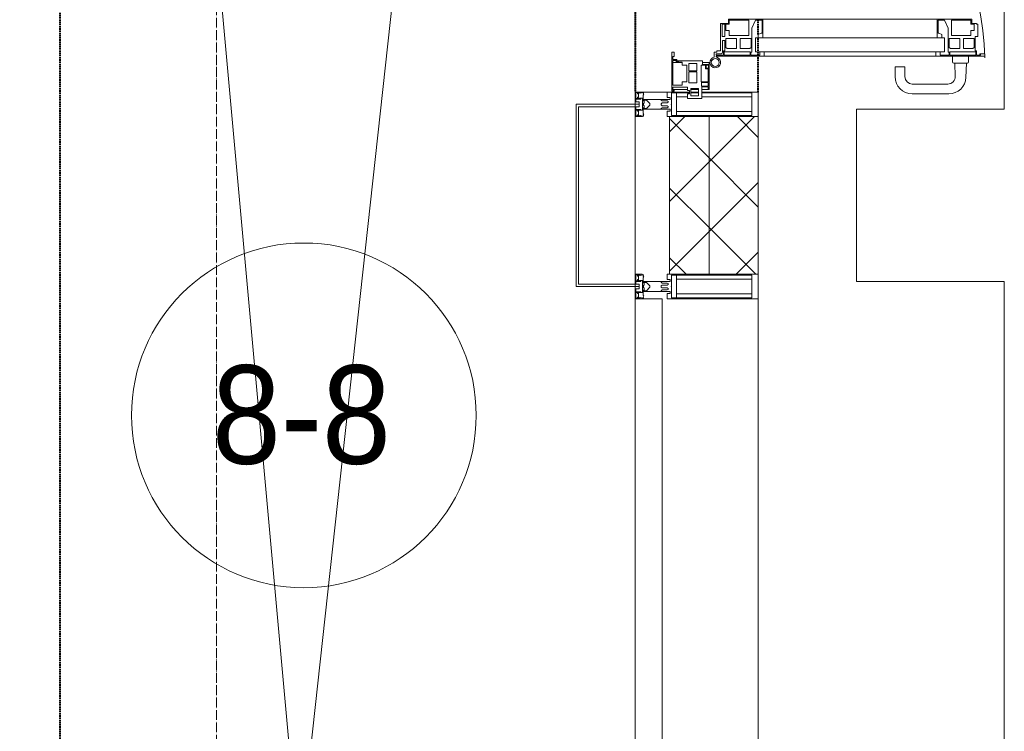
# Model space of a CAD drawing. Header units: millimetres. Extents: x 5617 to 183965, y 7718 to 172958.
# Tile 11 of 120: x 32325 to 34325, y 26912 to 28357. Entities that reach past the tile are written whole.
import ezdxf

# ---------------------------------------------------------------- set-up
doc = ezdxf.new("R2010")
doc.units = ezdxf.units.MM
for name, pattern in [('Линия сетки', [25, 20, -2.5, 0, -2.5]), ('Штрих_3_1_5_', [4.5, 3, -1.5]), ('Штриховая_ш3 п1_5', [4.5, 3, -1.5])]:
    doc.linetypes.add(name, pattern=pattern)
doc.layers.add('_Разделитель помещений_', color=4, linetype='Штриховая_ш3 п1_5', lineweight=40, true_color=0x00ffff)
for name, color, linetype, lineweight in [('Двери', 7, 'Continuous', 18), ('Импосты витража', 7, 'Continuous', 18), ('Колонны', 7, 'Continuous', 18), ('Марки помещений', 7, 'Continuous', 20), ('Оси', 7, 'Continuous', 9), ('Панели витража', 7, 'Continuous', 18), ('Перекрытия', 7, 'Continuous', 18), ('Стены разрез', 7, 'Continuous', 40), ('Стены штриховка', 7, 'Continuous', 40), ('Элементы узлов', 7, 'Continuous', 18)]:
    doc.layers.add(name, color=color, linetype=linetype, lineweight=lineweight)
doc.styles.add('Arial_3', font='arial.ttf', dxfattribs={"width": 0.9, "height": 200})
pattern_1 = [(45, (0, 0), (-70.71068, 70.71068), []), (135, (0, 0), (-70.71068, -70.71068), [])]

# ---------------------------------------------------------------- blocks, each defined once
blk = doc.blocks.new('135_SLK_K4_AR_rvt-1-МКСС_К4_L05_18_600_')
at = {"layer": '_Разделитель помещений_', "color": 7, "linetype": 'Штрих_3_1_5_', "true_color": 0xccffff}
for p, q in [((82432.5, 24435), (82432.5, 32817.5)), ((83600, 29425), (83600, 28210)), ((83850, 28327.1), (83850, 28355.7)), ((83850, 28284.6), (83850, 28320.3)), ((83850, 28210), (83850, 28282.5))]:
    blk.add_line(p, q, dxfattribs=at)
at = {"layer": 'Перекрытия', "color": 254, "true_color": 0xcccccc}
for p, q in [((84349.8, 29450), (84349.8, 28175)), ((84349.8, 28175), (84049.8, 28175)), ((84049.8, 28175), (84049.8, 27825)), ((84049.8, 27825), (84349.8, 27825)), ((84349.8, 27825), (84349.8, 26550))]:
    blk.add_line(p, q, dxfattribs=at)
blk = doc.blocks.new('A_PAN_ALU_Door_Double - EXT_1_Double_EQ п-6_1-7491649-МКСС_К4_L05_18_600_')
at = {"layer": 'Двери', "color": 254, "lineweight": 5, "true_color": 0xcccccc}
for p, q in [((-535, 610.6), (-535, 710.1)), ((-535, 710.1), (-529.9, 710.1)), ((-535, 610.6), (-535, 710.1)), ((-535, 710.1), (-529.9, 710.1)), ((-532.9, 701.5), (-532.9, 693.6)), ((-531, 701.5), (-532.9, 701.5)), ((-532.9, 701.5), (-532.9, 693.6)), ((-531, 701.5), (-532.9, 701.5)), ((-531, 700.2), (-531, 701.5)), ((-531, 700.2), (-531, 701.5)), ((-529.9, 700.2), (-531, 700.2)), ((-529.9, 700.2), (-531, 700.2)), ((-529.9, 710.1), (-529.9, 700.2)), ((-529.9, 710.1), (-529.9, 700.2)), ((535, 710.1), (529.9, 710.1)), ((529.9, 710.1), (529.9, 700.2)), ((535, 710.1), (529.9, 710.1)), ((529.9, 710.1), (529.9, 700.2)), ((529.9, 700.2), (531, 700.2)), ((529.9, 700.2), (531, 700.2)), ((531, 700.2), (531, 701.5)), ((531, 701.5), (532.9, 701.5)), ((531, 700.2), (531, 701.5)), ((531, 701.5), (532.9, 701.5)), ((532.9, 701.5), (532.9, 693.6)), ((532.9, 701.5), (532.9, 693.6)), ((535, 610.6), (535, 710.1)), ((535, 610.6), (535, 710.1)), ((-532.9, 693.6), (-524.2, 693.6)), ((-532.9, 693.6), (-524.2, 693.6)), ((-532.9, 691.9), (-532.9, 639.4)), ((-525.9, 691.9), (-532.9, 691.9)), ((-532.9, 691.9), (-532.9, 639.4)), ((-525.9, 691.9), (-532.9, 691.9)), ((-525.9, 639.4), (-525.9, 691.9)), ((-525.9, 639.4), (-525.9, 691.9)), ((-524.2, 693.6), (-524.2, 690.6)), ((-524.2, 693.6), (-524.2, 690.6)), ((-524.2, 690.6), (-494.8, 690.6)), ((-524.2, 690.6), (-494.8, 690.6)), ((-517.3, 688.8), (-518.9, 686.1)), ((-517.3, 688.8), (-518.9, 686.1)), ((-518.9, 686.1), (-518.9, 667.1)), ((-518.9, 686.1), (-518.9, 667.1)), ((-499, 688.8), (-517.3, 688.8)), ((-499, 688.8), (-517.3, 688.8)), ((-499, 667.1), (-499, 688.8)), ((-499, 667.1), (-499, 688.8)), ((-494.8, 696.1), (-469.8, 696.1)), ((-494.8, 690.6), (-494.8, 696.1)), ((-494.8, 696.1), (-469.8, 696.1)), ((-494.8, 690.6), (-494.8, 696.1)), ((-482.5, 681.7), (-492.6, 681.7)), ((-482.5, 681.7), (-492.6, 681.7)), ((-492.6, 681.7), (-492.6, 642.2)), ((-492.6, 681.7), (-492.6, 642.2)), ((-482.4, 688.4), (-482.5, 681.7)), ((-482.4, 688.4), (-482.5, 681.7)), ((-470, 688.4), (-482.4, 688.4)), ((-470, 688.4), (-482.4, 688.4)), ((-470, 681.8), (-470, 688.4)), ((-470, 681.8), (-470, 688.4)), ((-461.9, 681.8), (-470, 681.8)), ((-461.9, 681.8), (-470, 681.8)), ((-469.8, 696.1), (-469.8, 693.1)), ((-469.8, 696.1), (-469.8, 693.1)), ((-469.8, 693.1), (-468.4, 693.1)), ((-469.8, 693.1), (-468.4, 693.1)), ((-468.4, 693.1), (-468.4, 683.5)), ((-468.4, 693.1), (-468.4, 683.5)), ((-468.4, 683.5), (-459.5, 683.5)), ((-468.4, 683.5), (-459.5, 683.5)), ((-461.9, 642.2), (-461.9, 681.8)), ((-461.9, 642.2), (-461.9, 681.8)), ((-459.5, 683.5), (-459.5, 613.6)), ((-459.5, 683.5), (-459.5, 613.6)), ((468.4, 683.5), (459.5, 683.5)), ((459.5, 683.5), (459.5, 613.6)), ((468.4, 683.5), (459.5, 683.5)), ((459.5, 683.5), (459.5, 613.6)), ((461.8, 642.2), (461.8, 681.8)), ((461.8, 681.8), (470, 681.8)), ((461.8, 642.2), (461.8, 681.8)), ((461.8, 681.8), (470, 681.8)), ((469.8, 693.1), (468.4, 693.1)), ((468.4, 693.1), (468.4, 683.5)), ((469.8, 693.1), (468.4, 693.1)), ((468.4, 693.1), (468.4, 683.5)), ((494.8, 696.1), (469.8, 696.1)), ((469.8, 696.1), (469.8, 693.1)), ((494.8, 696.1), (469.8, 696.1)), ((469.8, 696.1), (469.8, 693.1)), ((470, 681.8), (470, 688.4)), ((470, 688.4), (482.4, 688.4)), ((470, 681.8), (470, 688.4)), ((470, 688.4), (482.4, 688.4)), ((482.4, 688.4), (482.5, 681.7)), ((482.4, 688.4), (482.5, 681.7)), ((482.5, 681.7), (492.6, 681.7)), ((482.5, 681.7), (492.6, 681.7)), ((492.6, 681.7), (492.6, 642.2)), ((492.6, 681.7), (492.6, 642.2)), ((494.8, 690.6), (494.8, 696.1)), ((494.8, 690.6), (494.8, 696.1)), ((524.2, 690.6), (494.8, 690.6)), ((524.2, 690.6), (494.8, 690.6)), ((499, 667.1), (499, 688.8)), ((499, 688.8), (517.3, 688.8)), ((499, 667.1), (499, 688.8)), ((499, 688.8), (517.3, 688.8)), ((517.3, 688.8), (518.9, 686.1)), ((517.3, 688.8), (518.9, 686.1)), ((518.9, 686.1), (518.9, 667.1)), ((518.9, 686.1), (518.9, 667.1)), ((532.9, 693.6), (524.2, 693.6)), ((524.2, 693.6), (524.2, 690.6)), ((532.9, 693.6), (524.2, 693.6)), ((524.2, 693.6), (524.2, 690.6)), ((525.9, 639.4), (525.9, 691.9)), ((525.9, 691.9), (532.9, 691.9)), ((525.9, 639.4), (525.9, 691.9)), ((525.9, 691.9), (532.9, 691.9)), ((532.9, 691.9), (532.9, 639.4)), ((532.9, 691.9), (532.9, 639.4)), ((-518.9, 667.1), (-499, 667.1)), ((-518.9, 667.1), (-499, 667.1)), ((518.9, 667.1), (499, 667.1)), ((518.9, 667.1), (499, 667.1)), ((-518.9, 659.2), (-518.9, 640.2)), ((-499, 659.2), (-518.9, 659.2)), ((-518.9, 659.2), (-518.9, 640.2)), ((-499, 659.2), (-518.9, 659.2)), ((-518.9, 640.2), (-517.3, 637.5)), ((-518.9, 640.2), (-517.3, 637.5)), ((-499, 637.5), (-499, 659.2)), ((-499, 637.5), (-499, 659.2)), ((-492.6, 642.2), (-461.9, 642.2)), ((-492.6, 642.2), (-461.9, 642.2)), ((492.6, 642.2), (461.8, 642.2)), ((492.6, 642.2), (461.8, 642.2)), ((499, 659.2), (518.9, 659.2)), ((499, 637.5), (499, 659.2)), ((499, 659.2), (518.9, 659.2)), ((499, 637.5), (499, 659.2)), ((518.9, 640.2), (517.3, 637.5)), ((518.9, 640.2), (517.3, 637.5)), ((518.9, 659.2), (518.9, 640.2)), ((518.9, 659.2), (518.9, 640.2)), ((-535, 244.2), (-535, 628.6)), ((-532.9, 639.4), (-525.9, 639.4)), ((-532.9, 639.4), (-525.9, 639.4)), ((-532.9, 637.7), (-532.9, 619.7)), ((-526.6, 637.7), (-532.9, 637.7)), ((-532.9, 637.7), (-532.9, 619.7)), ((-526.6, 637.7), (-532.9, 637.7)), ((-526.6, 635.7), (-526.6, 637.7)), ((-526.6, 635.7), (-526.6, 637.7)), ((-477.6, 635.7), (-526.6, 635.7)), ((-477.6, 635.7), (-526.6, 635.7)), ((-525.9, 628.6), (-497.2, 628.6)), ((-525.9, 244.2), (-525.9, 628.6)), ((-517.3, 637.5), (-499, 637.5)), ((-517.3, 637.5), (-499, 637.5)), ((-497.2, 628.6), (-497.2, 244.2)), ((-497.2, 623.2), (-490.6, 623.2)), ((-497.2, 613.6), (-497.2, 623.2)), ((-497.2, 623.2), (-490.6, 623.2)), ((-497.2, 613.6), (-497.2, 623.2)), ((-490.6, 623.2), (-488.3, 617.1)), ((-490.6, 623.2), (-488.3, 617.1)), ((-461.8, 628.1), (-477.6, 635.7)), ((-461.8, 628.1), (-477.6, 635.7)), ((-461.8, 615.1), (-461.8, 628.1)), ((-461.8, 615.1), (-461.8, 628.1)), ((461.8, 628.1), (477.6, 635.7)), ((461.8, 628.1), (477.6, 635.7)), ((461.8, 615.1), (461.8, 628.1)), ((461.8, 615.1), (461.8, 628.1)), ((477.6, 635.7), (526.6, 635.7)), ((477.6, 635.7), (526.6, 635.7)), ((490.6, 623.2), (488.3, 617.1)), ((490.6, 623.2), (488.3, 617.1)), ((497.2, 623.2), (490.6, 623.2)), ((497.2, 623.2), (490.6, 623.2)), ((497.2, 628.6), (497.2, 244.2)), ((525.9, 628.6), (497.2, 628.6)), ((497.2, 613.6), (497.2, 623.2)), ((497.2, 613.6), (497.2, 623.2)), ((517.3, 637.5), (499, 637.5)), ((517.3, 637.5), (499, 637.5)), ((532.9, 639.4), (525.9, 639.4)), ((532.9, 639.4), (525.9, 639.4)), ((525.9, 244.2), (525.9, 628.6)), ((526.6, 635.7), (526.6, 637.7)), ((526.6, 637.7), (532.9, 637.7)), ((526.6, 635.7), (526.6, 637.7)), ((526.6, 637.7), (532.9, 637.7)), ((532.9, 637.7), (532.9, 619.7)), ((532.9, 637.7), (532.9, 619.7)), ((535, 244.2), (535, 628.6)), ((-525.9, 610.6), (-535, 610.6)), ((-525.9, 610.6), (-535, 610.6)), ((-532.9, 619.7), (-525.9, 619.7)), ((-532.9, 619.7), (-525.9, 619.7)), ((-525.9, 619.7), (-525.9, 610.6)), ((-525.9, 619.7), (-525.9, 610.6)), ((-459.5, 613.6), (-497.2, 613.6)), ((-459.5, 613.6), (-497.2, 613.6)), ((-488.3, 617.1), (-488.3, 615.1)), ((-488.3, 617.1), (-488.3, 615.1)), ((-488.3, 615.1), (-461.8, 615.1)), ((-488.3, 615.1), (-461.8, 615.1)), ((-459.5, 613.6), (-459.5, 259.2)), ((459.5, 613.6), (497.2, 613.6)), ((459.5, 613.6), (497.2, 613.6)), ((459.5, 613.6), (459.5, 259.2)), ((488.3, 615.1), (461.8, 615.1)), ((488.3, 615.1), (461.8, 615.1)), ((488.3, 617.1), (488.3, 615.1)), ((488.3, 617.1), (488.3, 615.1)), ((532.9, 619.7), (525.9, 619.7)), ((525.9, 619.7), (525.9, 610.6)), ((532.9, 619.7), (525.9, 619.7)), ((525.9, 619.7), (525.9, 610.6)), ((525.9, 610.6), (535, 610.6)), ((525.9, 610.6), (535, 610.6)), ((-535, 262.2), (-525.9, 262.2)), ((-535, 164.2), (-535, 262.2)), ((-525.9, 262.2), (-525.9, 253.1)), ((535, 262.2), (525.9, 262.2)), ((525.9, 262.2), (525.9, 253.1)), ((535, 164.2), (535, 262.2)), ((-532.9, 253.1), (-532.9, 235.1)), ((-525.9, 253.1), (-532.9, 253.1)), ((-525.9, 244.2), (-497.2, 244.2)), ((-497.2, 259.2), (-459.5, 259.2)), ((-497.2, 249.6), (-497.2, 259.2)), ((-490.6, 249.6), (-497.2, 249.6)), ((-488.3, 255.7), (-490.6, 249.6)), ((-488.3, 257.7), (-488.3, 255.7)), ((-461.8, 257.7), (-488.3, 257.7)), ((-477.6, 237), (-461.8, 244.7)), ((-461.8, 244.7), (-461.8, 257.7)), ((-459.5, 259.2), (-459.5, 189.3)), ((497.2, 259.2), (459.5, 259.2)), ((459.5, 259.2), (459.5, 189.3)), ((461.8, 244.7), (461.8, 257.7)), ((461.8, 257.7), (488.3, 257.7)), ((477.6, 237), (461.8, 244.7)), ((488.3, 257.7), (488.3, 255.7)), ((488.3, 255.7), (490.6, 249.6)), ((490.6, 249.6), (497.2, 249.6)), ((497.2, 249.6), (497.2, 259.2)), ((525.9, 244.2), (497.2, 244.2)), ((525.9, 253.1), (532.9, 253.1)), ((532.9, 253.1), (532.9, 235.1)), ((-532.9, 235.1), (-526.6, 235.1)), ((-532.9, 233.4), (-532.9, 180.9)), ((-525.9, 233.4), (-532.9, 233.4)), ((-526.6, 237), (-477.6, 237)), ((-526.6, 235.1), (-526.6, 237)), ((-525.9, 180.9), (-525.9, 233.4)), ((-517.3, 235.3), (-518.9, 232.6)), ((-518.9, 232.6), (-518.9, 213.6)), ((-499, 235.3), (-517.3, 235.3)), ((-499, 213.6), (-499, 235.3)), ((-492.6, 230.6), (-492.6, 191)), ((-461.9, 230.6), (-492.6, 230.6)), ((-461.9, 191), (-461.9, 230.6)), ((461.8, 191), (461.8, 230.6)), ((461.8, 230.6), (492.6, 230.6)), ((526.6, 237), (477.6, 237)), ((492.6, 230.6), (492.6, 191)), ((499, 213.6), (499, 235.3)), ((499, 235.3), (517.3, 235.3)), ((517.3, 235.3), (518.9, 232.6)), ((518.9, 232.6), (518.9, 213.6)), ((525.9, 233.4), (532.9, 233.4)), ((525.9, 180.9), (525.9, 233.4)), ((526.6, 235.1), (526.6, 237)), ((532.9, 235.1), (526.6, 235.1)), ((532.9, 233.4), (532.9, 180.9)), ((-518.9, 213.6), (-499, 213.6)), ((-518.9, 205.7), (-518.9, 186.7)), ((-499, 205.7), (-518.9, 205.7)), ((-499, 184), (-499, 205.7)), ((518.9, 213.6), (499, 213.6)), ((499, 205.7), (518.9, 205.7)), ((499, 184), (499, 205.7)), ((518.9, 205.7), (518.9, 186.7)), ((-532.9, 180.9), (-525.9, 180.9)), ((-524.2, 182.2), (-524.2, 179.2)), ((-502.6, 182.2), (-524.2, 182.2)), ((-518.9, 186.7), (-517.3, 184)), ((-517.3, 184), (-499, 184)), ((-502.6, 177.5), (-502.6, 182.2)), ((-494.8, 182.2), (-494.8, 176.7)), ((-469.8, 182.2), (-494.8, 182.2)), ((-492.6, 191), (-482.5, 191)), ((-482.5, 191), (-482.4, 184.4)), ((-482.4, 184.4), (-470, 184.4)), ((-470, 191), (-461.9, 191)), ((-470, 184.4), (-470, 191)), ((-469.8, 176.7), (-469.8, 182.2)), ((-468.4, 189.3), (-468.4, 173.3)), ((-459.5, 189.3), (-468.4, 189.3)), ((459.5, 189.3), (468.4, 189.3)), ((470, 191), (461.8, 191)), ((468.4, 189.3), (468.4, 173.3)), ((469.8, 182.2), (494.8, 182.2)), ((469.8, 176.7), (469.8, 182.2)), ((470, 184.4), (470, 191)), ((482.4, 184.4), (470, 184.4)), ((482.5, 191), (482.4, 184.4)), ((492.6, 191), (482.5, 191)), ((494.8, 182.2), (494.8, 176.7)), ((517.3, 184), (499, 184)), ((502.6, 177.5), (502.6, 182.2)), ((502.6, 182.2), (524.2, 182.2)), ((518.9, 186.7), (517.3, 184)), ((524.2, 182.2), (524.2, 179.2)), ((532.9, 180.9), (525.9, 180.9)), ((-526.4, 160.7), (-536.6, 160.7)), ((-532.9, 179.2), (-532.9, 164.2)), ((-524.2, 179.2), (-532.9, 179.2)), ((-532.9, 164.2), (-529.9, 164.2)), ((-529.9, 164.2), (-529.9, 174.5)), ((-526.8, 177.5), (-502.6, 177.5)), ((-526.4, 165.6), (-526.4, 160.7)), ((-523.7, 165.6), (-526.4, 165.6)), ((-523.7, 173.3), (-523.7, 165.6)), ((-468.4, 173.3), (-523.7, 173.3)), ((-494.8, 176.7), (-469.8, 176.7)), ((468.4, 173.3), (523.7, 173.3)), ((494.8, 176.7), (469.8, 176.7)), ((526.8, 177.5), (502.6, 177.5)), ((523.7, 173.3), (523.7, 165.6)), ((523.7, 165.6), (526.4, 165.6)), ((524.2, 179.2), (532.9, 179.2)), ((526.4, 165.6), (526.4, 160.7)), ((526.4, 160.7), (536.6, 160.7)), ((529.9, 164.2), (529.9, 174.5)), ((532.9, 164.2), (529.9, 164.2)), ((532.9, 179.2), (532.9, 164.2))]:
    blk.add_line(p, q, dxfattribs=at)
at = {"layer": 'Двери', "color": 254, "lineweight": 5, "true_color": 0xe5e5e5}
for p, q in [((-548.9, 672.9), (-577.7, 671.9)), ((-548.9, 674.8), (-548.9, 647.2)), ((-534.9, 677.3), (-546.4, 677.3)), ((534.9, 677.3), (546.4, 677.3)), ((548.9, 674.8), (548.9, 647.2)), ((548.9, 672.9), (577.7, 671.9)), ((-575.8, 650), (-548.9, 649)), ((-546.4, 644.8), (-534.9, 644.8)), ((546.4, 644.8), (534.9, 644.8)), ((575.8, 650), (548.9, 649)), ((-611.4, 636.9), (-611.4, 562.8)), ((-591.4, 562.8), (-591.4, 635)), ((591.4, 562.8), (591.4, 635)), ((611.4, 636.9), (611.4, 562.8)), ((-556.4, 547.8), (-576.4, 547.8)), ((-556.4, 527.8), (-556.4, 547.8)), ((556.4, 527.8), (556.4, 547.8)), ((556.4, 547.8), (576.3, 547.8)), ((-576.4, 527.8), (-556.4, 527.8)), ((576.3, 527.8), (556.4, 527.8))]:
    blk.add_line(p, q, dxfattribs=at)
for centre, radius, start, end in [((-547.5, 162.6), 547.5, 359.2653, 89.0204), ((547.5, 162.6), 547.5, 90.9796, 180.7347), ((-576.4, 636.9), 35, 92.1945, 180), ((-546.4, 674.8), 2.5, 90, 180), ((546.4, 674.8), 2.5, 360, 90), ((576.3, 636.9), 35, 360, 87.8055), ((-576.4, 635), 15, 87.8056, 180), ((-546.4, 647.2), 2.5, 180, 270), ((546.4, 647.2), 2.5, 270, 360), ((576.3, 635), 15, 0, 92.1944), ((-576.4, 562.8), 35, 180, 270), ((-576.4, 562.8), 15, 180, 270), ((576.3, 562.8), 35, 270, 360), ((576.3, 562.8), 15, 270, 360)]:
    blk.add_arc(centre, radius, start, end, dxfattribs=at)
at = {"layer": 'Двери', "color": 254, "lineweight": 5, "true_color": 0xcccccc}
for centre, radius, start, end in [((-547.5, 162.7), 11, 16.047, 350.0284), ((-547.5, 162.6), 8, 90, 270), ((-547.5, 162.6), 8, 270, 90), ((-535, 166.3), 2.03, 196.0721, 270), ((-526.8, 174.5), 3, 90, 180), ((526.8, 174.5), 3, 360, 90), ((535, 166.3), 2.03, 270, 343.9279), ((547.5, 162.7), 11, 189.9716, 163.953), ((547.5, 162.6), 8, 90, 270), ((547.5, 162.6), 8, 270, 90)]:
    blk.add_arc(centre, radius, start, end, dxfattribs=at)
at = {"layer": 'Панели витража', "color": 254, "lineweight": 5, "true_color": 0xcccccc}
for p, q in [((-551.5, 150), (-602.5, 150)), ((-602.5, 150), (-602.5, 148.5)), ((-602.5, 148.5), (-597.1, 148.5)), ((-602.5, 148.5), (-602.5, 135.1)), ((-597.1, 148.5), (-597.1, 135.1)), ((-595.5, 134.5), (-595.5, 148.2)), ((-595.5, 148.2), (-588.5, 148.2)), ((-588.5, 148.2), (-588.5, 134.5)), ((-587.1, 134.2), (-587.1, 148.4)), ((-587.1, 148.4), (-560.1, 148.4)), ((-560.1, 148.4), (-560.1, 142.8)), ((-560.1, 142.8), (-553.1, 142.8)), ((-558.8, 148.7), (-552.8, 148.7)), ((-558.8, 144.4), (-558.8, 148.7)), ((-552.8, 144.4), (-558.8, 144.4)), ((-553.1, 142.8), (-553.1, 134.2)), ((-552.8, 148.7), (-552.8, 144.4)), ((-551.5, 136.5), (-551.5, 150)), ((-547.5, 150), (-551.5, 150)), ((-547.5, 136.5), (-547.5, 150)), ((547.5, 150), (547.5, 136.5)), ((551.5, 150), (547.5, 150)), ((602.5, 150), (551.5, 150)), ((551.5, 150), (551.5, 136.5)), ((552.8, 144.4), (552.8, 148.7)), ((552.8, 148.7), (558.8, 148.7)), ((558.8, 144.4), (552.8, 144.4)), ((553.1, 134.2), (553.1, 142.8)), ((553.1, 142.8), (560.1, 142.8)), ((558.8, 148.7), (558.8, 144.4)), ((560.1, 142.8), (560.1, 148.4)), ((560.1, 148.4), (587.1, 148.4)), ((587.1, 148.4), (587.1, 134.2)), ((588.5, 148.2), (595.5, 148.2)), ((588.5, 134.5), (588.5, 148.2)), ((595.5, 148.2), (595.5, 134.5)), ((597.1, 135.1), (597.1, 148.5)), ((597.1, 148.5), (602.5, 148.5)), ((602.5, 148.5), (602.5, 150)), ((602.5, 135.1), (602.5, 148.5)), ((-597.1, 135.1), (-620.5, 135.1)), ((-620.5, 135.1), (-620.5, 106.6)), ((-615.4, 113.4), (-615.4, 128.4)), ((-615.4, 128.4), (-600.4, 128.4)), ((-602.5, 128.4), (-602.5, 113.4)), ((-600.4, 128.4), (-600.4, 113.4)), ((-588.5, 134.5), (-595.5, 134.5)), ((-589.1, 108.8), (-589.1, 125)), ((-589.1, 125), (-566.4, 125)), ((-553.1, 134.2), (-587.1, 134.2)), ((-566.4, 125), (-566.4, 108.8)), ((-564.2, 108.8), (-564.2, 125)), ((-564.2, 125), (-549.9, 125)), ((-544.5, 136.5), (-551.5, 136.5)), ((-549.9, 125), (-549.9, 108.8)), ((-544.5, 84.8), (-544.5, 136.5)), ((551.5, 136.5), (544.5, 136.5)), ((544.5, 136.5), (544.5, 84.8)), ((549.9, 125), (564.2, 125)), ((549.9, 108.8), (549.9, 125)), ((587.1, 134.2), (553.1, 134.2)), ((564.2, 125), (564.2, 108.8)), ((566.4, 125), (589.1, 125)), ((566.4, 108.8), (566.4, 125)), ((595.5, 134.5), (588.5, 134.5)), ((589.1, 125), (589.1, 108.8)), ((620.5, 135.1), (597.1, 135.1)), ((600.4, 128.4), (615.4, 128.4)), ((600.4, 113.4), (600.4, 128.4)), ((602.5, 113.4), (602.5, 128.4)), ((615.4, 128.4), (615.4, 113.4)), ((620.5, 106.6), (620.5, 135.1)), ((-620.5, 106.6), (-611.5, 106.6)), ((-600.4, 113.4), (-615.4, 113.4)), ((-611.5, 106.6), (-611.5, 110.1)), ((-611.5, 110.1), (-604.5, 110.1)), ((-604.5, 110.1), (-604.5, 106.6)), ((-604.5, 106.6), (-597.5, 106.6)), ((-602.5, 106.6), (-602.5, 76.7)), ((-597.5, 106.6), (-597.5, 76.7)), ((-566.4, 108.8), (-589.1, 108.8)), ((-586.5, 95.5), (-586.5, 105)), ((-586.5, 105), (-553.3, 105)), ((-549.9, 108.8), (-564.2, 108.8)), ((-553.3, 105), (-553.3, 95.5)), ((564.2, 108.8), (549.9, 108.8)), ((553.3, 95.5), (553.3, 105)), ((553.3, 105), (586.5, 105)), ((589.1, 108.8), (566.4, 108.8)), ((586.5, 105), (586.5, 95.5)), ((597.5, 76.7), (597.5, 106.6)), ((597.5, 106.6), (604.5, 106.6)), ((615.4, 113.4), (600.4, 113.4)), ((602.5, 76.7), (602.5, 106.6)), ((604.5, 106.6), (604.5, 110.1)), ((604.5, 110.1), (611.5, 110.1)), ((611.5, 110.1), (611.5, 106.6)), ((611.5, 106.6), (620.5, 106.6)), ((-593.7, 76.3), (-593.7, 95.5)), ((-593.7, 95.5), (-586.5, 95.5)), ((-553.3, 95.5), (-547, 95.5)), ((-547.5, 76.2), (-547.5, 95.5)), ((-547, 95.5), (-547, 89)), ((-547, 89), (-546.2, 88.2)), ((-546.2, 88.2), (-546.2, 83.1)), ((-546.2, 83.1), (-543.2, 83.1)), ((-541.5, 84.8), (-544.5, 84.8)), ((-543.2, 83.1), (-543.2, 76.3)), ((-541.5, 76.5), (-541.5, 84.8)), ((544.5, 84.8), (541.5, 84.8)), ((541.5, 84.8), (541.5, 76.5)), ((543.2, 76.3), (543.2, 83.1)), ((543.2, 83.1), (546.2, 83.1)), ((546.2, 88.2), (547, 89)), ((546.2, 83.1), (546.2, 88.2)), ((547, 89), (547, 95.5)), ((547, 95.5), (553.3, 95.5)), ((547.5, 95.5), (547.5, 76.2)), ((586.5, 95.5), (593.7, 95.5)), ((593.7, 95.5), (593.7, 76.3)), ((-604, 79.5), (-605.5, 79.5)), ((-605.5, 79.5), (-605.5, 74.5)), ((-605.5, 74.5), (-526.5, 74.5)), ((-604, 76.7), (-604, 79.5)), ((-597.5, 76.7), (-604, 76.7)), ((-543.2, 76.3), (-593.7, 76.3)), ((-535.1, 76.5), (-541.5, 76.5)), ((-526.5, 79.5), (-535.1, 79.5)), ((-535.1, 79.5), (-535.1, 76.5)), ((-526.5, 74.5), (-526.5, 79.5)), ((535.1, 79.5), (526.5, 79.5)), ((526.5, 79.5), (526.5, 74.5)), ((526.5, 74.5), (605.5, 74.5)), ((535.1, 76.5), (535.1, 79.5)), ((541.5, 76.5), (535.1, 76.5)), ((593.7, 76.3), (543.2, 76.3)), ((604, 76.7), (597.5, 76.7)), ((605.5, 79.5), (604, 79.5)), ((604, 79.5), (604, 76.7)), ((605.5, 74.5), (605.5, 79.5))]:
    blk.add_line(p, q, dxfattribs=at)
blk = doc.blocks.new('Rectangular Mullion - R_StandardFrame_50Wx250H-5861663-МКСС_К4_L05_18_600_')
at = {"layer": 'Импосты витража', "color": 254, "lineweight": 5, "true_color": 0xcccccc}
for p, q in [((83600, 28210), (83710.1, 28210)), ((83600, 28185), (83600, 28210)), ((83713.4, 28210), (83728.4, 28210)), ((83735.1, 28210), (83850, 28210)), ((83850, 28160), (83850, 28210)), ((83600, 27820), (83600, 28180)), ((83850, 27815), (83850, 27840))]:
    blk.add_line(p, q, dxfattribs=at)
blk = doc.blocks.new('Rectangular Mullion - 50Wx250H-V49-МКСС_К4_L05_18_600_')
at = {"layer": 'Элементы узлов', "color": 254, "lineweight": 5, "true_color": 0xcccccc}
for p, q in [((-25, 135.1), (-25, 250)), ((-25, 250), (0, 250)), ((25, 250), (0, 250)), ((25, 65.2), (25, 250)), ((-23, 237.3), (0, 237.3)), ((-23, 237.3), (-23, 135.1)), ((-14.9, 135.1), (-14.9, 237.3)), ((23, 237.3), (0, 237.3)), ((14.9, 84), (14.9, 237.3)), ((23, 237.3), (23, 73.6)), ((-25, 113.4), (-25, 128.4)), ((-23, 128.4), (-23, 113.4)), ((-25, 65.2), (-25, 110.1)), ((-23, 110.1), (-23, 73.6)), ((-14.9, 84), (-14.9, 106.6)), ((0, 84), (-23, 84)), ((0, 84), (23, 84)), ((-14, 65.2), (-25, 65.2)), ((-0.5, 73.6), (-23, 73.6)), ((-14, 71.3), (-14, 65.2)), ((-10, 71.3), (-14, 71.3)), ((-10, 53), (-10, 71.3)), ((-7, 65.2), (-5.9, 67.3)), ((-7, 65.2), (-7, 54.7)), ((-4.1, 67.3), (-5.9, 67.3)), ((-4.1, 67.3), (-2.9, 65.1)), ((-2.9, 65.1), (-2.9, 54.6)), ((0.5, 73.6), (23, 73.6)), ((4.1, 67.3), (2.9, 65.1)), ((2.9, 65.1), (2.9, 54.6)), ((4.1, 67.3), (5.9, 67.3)), ((7, 65.2), (5.9, 67.3)), ((7, 65.2), (7, 54.7)), ((10, 71.3), (14, 71.3)), ((10, 53), (10, 71.3)), ((14, 71.3), (14, 65.2)), ((14, 65.2), (25, 65.2)), ((-8.7, 53), (-10, 53)), ((-10, 53), (-10, 17)), ((-8.7, 53), (-7, 54.7)), ((-1.3, 53), (-2.9, 54.6)), ((0, 53), (-1.3, 53)), ((0, 53), (1.3, 53)), ((1.3, 53), (2.9, 54.6)), ((8.7, 53), (7, 54.7)), ((8.7, 53), (10, 53)), ((10, 53), (10, 17)), ((-8.5, 23), (-1.5, 30)), ((-8.5, 18.5), (-8.5, 23)), ((-1.5, 30), (0, 30)), ((1.5, 30), (0, 30)), ((8.5, 23), (1.5, 30)), ((8.5, 18.5), (8.5, 23)), ((-23.8, 14.6), (-25, 14.2)), ((-25, 0), (-25, 14.2)), ((-22.3, 17), (-23.8, 17)), ((-23.8, 17), (-23.8, 14.6)), ((-22.5, 10.6), (-23.8, 14.6)), ((-22.5, 10.6), (-23.7, 9.9)), ((-23.7, 1.3), (-23.7, 9.9)), ((-23.7, 1.3), (-11.8, 1.3)), ((-23.2, 10.2), (-22.5, 8)), ((-22.5, 8), (-22.5, 4.5)), ((-21.3, 4.5), (-22.5, 4.5)), ((-22.3, 17), (-22.3, 16)), ((-22.3, 16), (-21.3, 16)), ((-19, 17.6), (-21.3, 16)), ((-21.3, 4.5), (-21.3, 6.5)), ((-21.3, 6.5), (-14.2, 6.5)), ((-18.4, 16.6), (-19, 17.6)), ((-7.4, 16.6), (-18.4, 16.6)), ((-14.2, 6.5), (-14.2, 4.5)), ((-13.2, 4.5), (-14.2, 4.5)), ((-13.2, 4.5), (-12.2, 7.2)), ((-12.7, 7.6), (-11.3, 11.4)), ((-12.7, 7.6), (-11.8, 6.9)), ((-12.2, 9), (-12.2, 14.8)), ((-12.2, 14.8), (0, 14.8)), ((-11.8, 1.3), (-11.8, 6.9)), ((-10.5, 11.2), (-11.3, 11.4)), ((-10.5, 1.5), (-10.5, 11.2)), ((-4.8, 1.5), (-10.5, 1.5)), ((-10, 17), (-7.5, 17)), ((-7.5, 18.5), (-8.5, 18.5)), ((-7.5, 17), (-7.5, 18.5)), ((-7.4, 18), (-7.4, 16.6)), ((-2.6, 18), (-7.4, 18)), ((0, 8), (-4.8, 8)), ((-4.8, 1.5), (-4.8, 8)), ((-2.6, 18), (-2.6, 16.8)), ((-2.6, 16.8), (0, 16.8)), ((2.6, 16.8), (0, 16.8)), ((0, 14.8), (0, 16.8)), ((0, 14.8), (0, 16.8)), ((12.2, 14.8), (0, 14.8)), ((0, 0), (0, 8)), ((0, 8), (4.8, 8)), ((0, 0), (0, 8)), ((2.6, 18), (2.6, 16.8)), ((2.6, 18), (7.4, 18)), ((4.8, 1.5), (4.8, 8)), ((4.8, 1.5), (10.5, 1.5)), ((7.4, 18), (7.4, 16.6)), ((7.4, 16.6), (18.4, 16.6)), ((7.5, 18.5), (8.5, 18.5)), ((7.5, 17), (7.5, 18.5)), ((10, 17), (7.5, 17)), ((10.5, 11.2), (11.3, 11.4)), ((10.5, 1.5), (10.5, 11.2)), ((12.7, 7.6), (11.3, 11.4)), ((12.7, 7.6), (11.8, 6.9)), ((11.8, 1.3), (11.8, 6.9)), ((23.7, 1.3), (11.8, 1.3)), ((12.2, 9), (12.2, 14.8)), ((13.2, 4.5), (12.2, 7.2)), ((13.2, 4.5), (14.2, 4.5)), ((21.3, 6.5), (14.2, 6.5)), ((14.2, 6.5), (14.2, 4.5)), ((18.4, 16.6), (19, 17.6)), ((19, 17.6), (21.3, 16)), ((22.3, 16), (21.3, 16)), ((21.3, 4.5), (21.3, 6.5)), ((21.3, 4.5), (22.5, 4.5)), ((22.3, 17), (22.3, 16)), ((22.3, 17), (23.8, 17)), ((22.5, 10.6), (23.8, 14.6)), ((22.5, 10.6), (23.7, 9.9)), ((23.2, 10.2), (22.5, 8)), ((22.5, 8), (22.5, 4.5)), ((23.7, 1.3), (23.7, 9.9)), ((23.8, 17), (23.8, 14.6)), ((23.8, 14.6), (25, 14.2)), ((25, 0), (25, 14.2)), ((-25, 0), (0, 0)), ((25, 0), (0, 0))]:
    blk.add_line(p, q, dxfattribs=at)
for centre, start, end in [((-0.5, 73.1), 360, 90), ((0.5, 73.1), 90, 180)]:
    blk.add_arc(centre, 0.5, start, end, dxfattribs=at)
blk = doc.blocks.new('System Panel - A_PAN_Glass-7492433-МКСС_К4_L05_18_600_')
at = {"layer": 'Панели витража', "color": 254, "lineweight": 5, "true_color": 0xcccccc}
for p, q in [((607.5, 55), (-607.5, 55)), ((-607.5, 55), (-607.5, 0)), ((607.5, 0), (607.5, 55)), ((-607.5, 0), (607.5, 0))]:
    blk.add_line(p, q, dxfattribs=at)
blk = doc.blocks.new('Rectangular Mullion - R_StandardFrame_50Wx250H-5822618-МКСС_К4_L05_18_600_')
at = {"layer": 'Импосты витража', "color": 254, "lineweight": 5, "true_color": 0xcccccc}
for p, q in [((83600, 20290), (83600, 20315)), ((83850, 19050), (83850, 20315)), ((83600, 19052.5), (83600, 19075))]:
    blk.add_line(p, q, dxfattribs=at)
blk = doc.blocks.new('Rectangular Mullion - 50Wx250H-2623690-МКСС_К4_L05_18_600_')
at = {"layer": 'Элементы узлов', "color": 254, "lineweight": 5, "true_color": 0xcccccc}
for p, q in [((-25, 65.2), (-25, 250)), ((-25, 250), (0, 250)), ((25, 250), (0, 250)), ((25, 65.2), (25, 250)), ((-23, 237.3), (0, 237.3)), ((-23, 237.3), (-23, 73.6)), ((-14.9, 84), (-14.9, 237.3)), ((23, 237.3), (0, 237.3)), ((14.9, 84), (14.9, 237.3)), ((23, 237.3), (23, 73.6)), ((0, 84), (-23, 84)), ((0, 84), (23, 84)), ((-14, 65.2), (-25, 65.2)), ((-0.5, 73.6), (-23, 73.6)), ((-14, 71.3), (-14, 65.2)), ((-10, 71.3), (-14, 71.3)), ((-10, 53), (-10, 71.3)), ((-7, 65.2), (-5.9, 67.3)), ((-7, 65.2), (-7, 54.7)), ((-4.1, 67.3), (-5.9, 67.3)), ((-4.1, 67.3), (-2.9, 65.1)), ((-2.9, 65.1), (-2.9, 54.6)), ((0.5, 73.6), (23, 73.6)), ((4.1, 67.3), (2.9, 65.1)), ((2.9, 65.1), (2.9, 54.6)), ((4.1, 67.3), (5.9, 67.3)), ((7, 65.2), (5.9, 67.3)), ((7, 65.2), (7, 54.7)), ((10, 71.3), (14, 71.3)), ((10, 53), (10, 71.3)), ((14, 71.3), (14, 65.2)), ((14, 65.2), (25, 65.2)), ((-8.7, 53), (-10, 53)), ((-10, 53), (-10, 17)), ((-8.7, 53), (-7, 54.7)), ((-1.3, 53), (-2.9, 54.6)), ((0, 53), (-1.3, 53)), ((0, 53), (1.3, 53)), ((1.3, 53), (2.9, 54.6)), ((8.7, 53), (7, 54.7)), ((8.7, 53), (10, 53)), ((10, 53), (10, 17)), ((-8.5, 23), (-1.5, 30)), ((-8.5, 18.5), (-8.5, 23)), ((-1.5, 30), (0, 30)), ((1.5, 30), (0, 30)), ((8.5, 23), (1.5, 30)), ((8.5, 18.5), (8.5, 23)), ((-23.8, 14.6), (-25, 14.2)), ((-25, 0), (-25, 14.2)), ((-22.3, 17), (-23.8, 17)), ((-23.8, 17), (-23.8, 14.6)), ((-22.5, 10.6), (-23.8, 14.6)), ((-22.5, 10.6), (-23.7, 9.9)), ((-23.7, 1.3), (-23.7, 9.9)), ((-23.7, 1.3), (-11.8, 1.3)), ((-23.2, 10.2), (-22.5, 8)), ((-22.5, 8), (-22.5, 4.5)), ((-21.3, 4.5), (-22.5, 4.5)), ((-22.3, 17), (-22.3, 16)), ((-22.3, 16), (-21.3, 16)), ((-19, 17.6), (-21.3, 16)), ((-21.3, 4.5), (-21.3, 6.5)), ((-21.3, 6.5), (-14.2, 6.5)), ((-18.4, 16.6), (-19, 17.6)), ((-7.4, 16.6), (-18.4, 16.6)), ((-14.2, 6.5), (-14.2, 4.5)), ((-13.2, 4.5), (-14.2, 4.5)), ((-13.2, 4.5), (-12.2, 7.2)), ((-12.7, 7.6), (-11.3, 11.4)), ((-12.7, 7.6), (-11.8, 6.9)), ((-12.2, 9), (-12.2, 14.8)), ((-12.2, 14.8), (0, 14.8)), ((-11.8, 1.3), (-11.8, 6.9)), ((-10.5, 11.2), (-11.3, 11.4)), ((-10.5, 1.5), (-10.5, 11.2)), ((-4.8, 1.5), (-10.5, 1.5)), ((-10, 17), (-7.5, 17)), ((-7.5, 18.5), (-8.5, 18.5)), ((-7.5, 17), (-7.5, 18.5)), ((-7.4, 18), (-7.4, 16.6)), ((-2.6, 18), (-7.4, 18)), ((0, 8), (-4.8, 8)), ((-4.8, 1.5), (-4.8, 8)), ((-2.6, 18), (-2.6, 16.8)), ((-2.6, 16.8), (0, 16.8)), ((2.6, 16.8), (0, 16.8)), ((0, 14.8), (0, 16.8)), ((0, 14.8), (0, 16.8)), ((12.2, 14.8), (0, 14.8)), ((0, 0), (0, 8)), ((0, 8), (4.8, 8)), ((0, 0), (0, 8)), ((2.6, 18), (2.6, 16.8)), ((2.6, 18), (7.4, 18)), ((4.8, 1.5), (4.8, 8)), ((4.8, 1.5), (10.5, 1.5)), ((7.4, 18), (7.4, 16.6)), ((7.4, 16.6), (18.4, 16.6)), ((7.5, 18.5), (8.5, 18.5)), ((7.5, 17), (7.5, 18.5)), ((10, 17), (7.5, 17)), ((10.5, 11.2), (11.3, 11.4)), ((10.5, 1.5), (10.5, 11.2)), ((12.7, 7.6), (11.3, 11.4)), ((12.7, 7.6), (11.8, 6.9)), ((11.8, 1.3), (11.8, 6.9)), ((23.7, 1.3), (11.8, 1.3)), ((12.2, 9), (12.2, 14.8)), ((13.2, 4.5), (12.2, 7.2)), ((13.2, 4.5), (14.2, 4.5)), ((21.3, 6.5), (14.2, 6.5)), ((14.2, 6.5), (14.2, 4.5)), ((18.4, 16.6), (19, 17.6)), ((19, 17.6), (21.3, 16)), ((22.3, 16), (21.3, 16)), ((21.3, 4.5), (21.3, 6.5)), ((21.3, 4.5), (22.5, 4.5)), ((22.3, 17), (22.3, 16)), ((22.3, 17), (23.8, 17)), ((22.5, 10.6), (23.8, 14.6)), ((22.5, 10.6), (23.7, 9.9)), ((23.2, 10.2), (22.5, 8)), ((22.5, 8), (22.5, 4.5)), ((23.7, 1.3), (23.7, 9.9)), ((23.8, 17), (23.8, 14.6)), ((23.8, 14.6), (25, 14.2)), ((25, 0), (25, 14.2)), ((-25, 0), (0, 0)), ((25, 0), (0, 0))]:
    blk.add_line(p, q, dxfattribs=at)
for centre, start, end in [((-0.5, 73.1), 360, 90), ((0.5, 73.1), 90, 180)]:
    blk.add_arc(centre, 0.5, start, end, dxfattribs=at)
blk = doc.blocks.new('A_SLK_PAN_Type1 - Прямой тип панели-6537292-МКСС_К4_L05_18_600_')
at = {"layer": 'Колонны', "color": 254, "lineweight": 5, "true_color": 0xcccccc}
for p, q in [((-185, 120), (185, 120)), ((-185, 0), (-185, 120)), ((185, 120), (185, 0)), ((-180, 115), (-180, 0)), ((180, 115), (-180, 115)), ((180, 0), (180, 115)), ((-180, 0), (-185, 0)), ((185, 0), (180, 0))]:
    blk.add_line(p, q, dxfattribs=at)
blk = doc.blocks.new('135_SLK_K4_AR_FCD_rvt-1-МКСС_К4_L05_18_600_')
at = {"layer": 'Стены разрез', "lineweight": 5, "true_color": 0xcccccc}
h = blk.add_hatch(dxfattribs=at)
h.set_pattern_fill('FP_4', color=254, style=0, pattern_type=2)
h.set_pattern_definition(pattern_1)
h.paths.add_polyline_path([(83670, 27840), (83750, 27840), (83750, 28160), (83670, 28160), (83670, 28039.3)])
h = blk.add_hatch(dxfattribs=at)
h.set_pattern_fill('FP_4', color=254, style=0, pattern_type=2)
h.set_pattern_definition(pattern_1)
h.paths.add_polyline_path([(83850, 27840), (83850, 28160), (83750, 28160), (83750, 27840)])
at = {"layer": 'Перекрытия', "color": 254, "lineweight": 5, "true_color": 0xcccccc}
for p, q in [((82350, 32897.4), (82917.5, 26660.8)), ((82917.5, 26660.8), (83599.8, 32900)), ((83599.8, 29447.5), (83599.8, 28185)), ((83599.8, 28180), (83599.8, 27820)), ((83599.8, 27815), (83599.8, 26552.5))]:
    blk.add_line(p, q, dxfattribs=at)
at = {"layer": 'Стены разрез', "color": 254, "lineweight": 9, "true_color": 0xcccccc}
for p, q in [((83670, 28160), (83670, 27840)), ((83850, 28160), (83670, 28160)), ((83850, 27840), (83850, 28160)), ((83670, 27840), (83850, 27840))]:
    blk.add_line(p, q, dxfattribs=at)
at = {"layer": 'Стены штриховка', "color": 254, "lineweight": 9, "true_color": 0xcccccc}
blk.add_line((83750, 27840), (83750, 28160), dxfattribs=at)
at = {"layer": 'Импосты витража', "color": 254, "lineweight": 5, "true_color": 0xcccccc}
for name, p in [('Rectangular Mullion - R_StandardFrame_50Wx250H-5861663-МКСС_К4_L05_18_600_', (0, 0)), ('Rectangular Mullion - R_StandardFrame_50Wx250H-5822618-МКСС_К4_L05_18_600_', (0, 7500))]:
    blk.add_blockref(name, p, dxfattribs=at)
at = {"layer": 'Импосты витража', "color": 254, "lineweight": 5, "true_color": 0xcccccc, "rotation": 270}
for name, p in [('Rectangular Mullion - 50Wx250H-V49-МКСС_К4_L05_18_600_', (83600, 28185)), ('Rectangular Mullion - 50Wx250H-2623690-МКСС_К4_L05_18_600_', (83600, 27815))]:
    blk.add_blockref(name, p, dxfattribs=at)
at = {"layer": 'Колонны', "color": 254, "lineweight": 5, "true_color": 0xcccccc, "rotation": 89.99999999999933}
blk.add_blockref('A_SLK_PAN_Type1 - Прямой тип панели-6537292-МКСС_К4_L05_18_600_', (83600, 28000), dxfattribs=at)
at = {"layer": 'Панели витража', "color": 254, "lineweight": 5, "true_color": 0xcccccc, "rotation": 270}
for name, p in [('A_PAN_ALU_Door_Double - EXT_1_Double_EQ п-6_1-7491649-МКСС_К4_L05_18_600_', (83600, 28817.5)), ('System Panel - A_PAN_Glass-7492433-МКСС_К4_L05_18_600_', (83600, 27182.5))]:
    blk.add_blockref(name, p, dxfattribs=at)
blk = doc.blocks.new('050_Марка_Помещение - Номер-620969-МКСС_К4_L05_18_600_')
at = {"layer": 'Марки помещений'}
blk.add_circle((0, 0), 3.5, dxfattribs=at)

msp = doc.modelspace()

# ---------------------------------------------------------------- linework, layer by layer
at = {"layer": 'Оси', "linetype": 'Линия сетки'}
msp.add_line((32724.8, 12025.7), (32724.8, 33150), dxfattribs=at)

# ---------------------------------------------------------------- block references
at = {"lineweight": 5}
for name in ['135_SLK_K4_AR_FCD_rvt-1-МКСС_К4_L05_18_600_', '135_SLK_K4_AR_rvt-1-МКСС_К4_L05_18_600_']:
    msp.add_blockref(name, (-50025.2, 0), dxfattribs=at)
at = {"layer": 'Марки помещений', "xscale": 99.99999999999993, "yscale": 99.99999999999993, "zscale": 99.99999999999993}
msp.add_blockref('050_Марка_Помещение - Номер-620969-МКСС_К4_L05_18_600_', (32901.9, 27553.4), dxfattribs=at)

# ---------------------------------------------------------------- texts
at = {"layer": 'Марки помещений', "lineweight": 9, "insert": (32715.3, 27655.1), "char_height": 200, "width": 447.342, "attachment_point": 1, "style": 'Arial_3'}
msp.add_mtext('8-8', dxfattribs=at)

doc.saveas('drawing.dxf')
